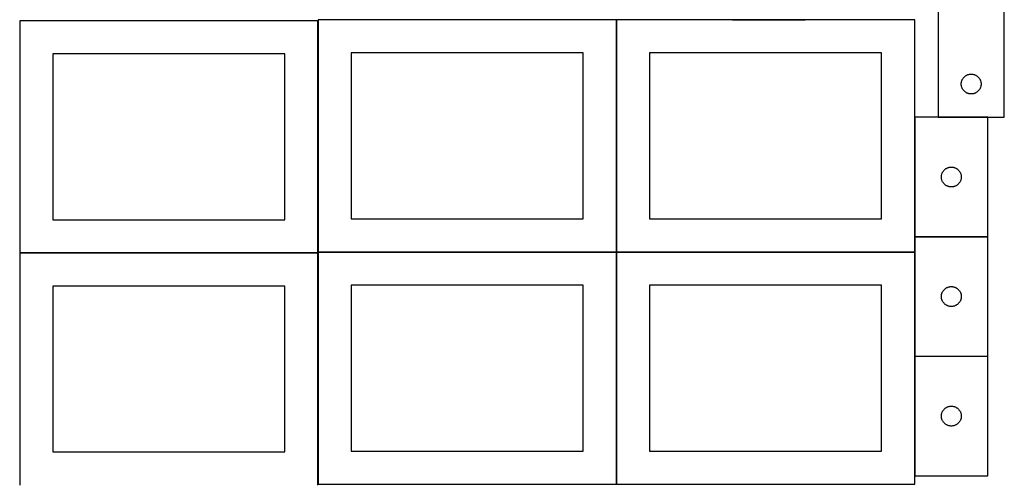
# Model space of a CAD drawing. Header units: millimetres. Extents: x 7 to 1493, y 8 to 2993.
# Tile 3 of 11: x 8 to 1493, y 1410 to 2110. Entities that reach past the tile are written whole.
import ezdxf

# ---------------------------------------------------------------- set-up
doc = ezdxf.new("R2010")
doc.units = ezdxf.units.MM
doc.layers.add('COMMON', color=5, linetype='CONTINUOUS', true_color=0x0000ff)
doc.layers.add('CUT', color=7, linetype='CONTINUOUS', true_color=0x000000)

msp = doc.modelspace()

# ---------------------------------------------------------------- linework, layer by layer
at = {"layer": 'COMMON'}
for p, q in [((908.149576, 2110.174328), (908.149576, 1760.174328)), ((1083.09786, 2110.274328), (1193.09786, 2110.274328)), ((457.949575, 2108.849549), (457.949575, 1760.174328)), ((1358.349577, 1963.165197), (1358.349577, 1783.165197)), ((1468.449578, 1963.265198), (1393.380365, 1963.265198)), ((1358.349577, 1782.965196), (1358.349577, 1760.174328)), ((1358.449578, 1783.065196), (1468.449578, 1783.065196)), ((7.849575, 1758.749548), (457.849575, 1758.749548)), ((457.949575, 1758.649548), (457.949575, 1409.974327)), ((458.049576, 1760.074327), (908.049576, 1760.074327)), ((908.149576, 1759.974327), (908.149576, 1409.974327)), ((908.249577, 1760.074327), (1358.249577, 1760.074327)), ((1358.349577, 1759.974327), (1358.349577, 1602.965196)), ((1358.349577, 1602.765195), (1358.349577, 1422.765195)), ((1358.449578, 1602.865195), (1468.449578, 1602.865195))]:
    msp.add_line(p, q, dxfattribs=at)
at = {"layer": 'CUT'}
for p, q in [((1493.380365, 1963.365198), (1493.380365, 2213.365198)), ((1393.380365, 2138.365198), (1393.380365, 1963.365198)), ((908.049576, 2110.174328), (458.049576, 2110.174328)), ((458.049576, 2110.174328), (458.049576, 1760.174328)), ((908.049576, 1760.174328), (908.049576, 2110.174328)), ((1358.249577, 2110.174328), (908.249577, 2110.174328)), ((908.249577, 2110.174328), (908.249577, 1760.174328)), ((1358.249577, 1760.174328), (1358.249577, 2110.174328)), ((457.849575, 2108.849549), (7.849575, 2108.849549)), ((7.849575, 2108.849549), (7.849575, 1758.849549)), ((457.849575, 1758.849549), (457.849575, 2108.849549)), ((407.849575, 2058.849549), (57.849575, 2058.849549)), ((57.849575, 2058.849549), (57.849575, 1808.849549)), ((407.849575, 1808.849549), (407.849575, 2058.849549)), ((858.049576, 2060.174328), (508.049576, 2060.174328)), ((508.049576, 2060.174328), (508.049576, 1810.174328)), ((858.049576, 1810.174328), (858.049576, 2060.174328)), ((1308.249577, 2060.174328), (958.249577, 2060.174328)), ((958.249577, 2060.174328), (958.249577, 1810.174328)), ((1308.249577, 1810.174328), (1308.249577, 2060.174328)), ((1429.963059, 2020.071605), (1430.326086, 2020.753419)), ((1430.326086, 2020.753419), (1430.723732, 2021.415641)), ((1430.723732, 2021.415641), (1431.15494, 2022.056514)), ((1431.15494, 2022.056514), (1431.618568, 2022.67434)), ((1431.618568, 2022.67434), (1432.113386, 2023.26748)), ((1432.113386, 2023.26748), (1432.638082, 2023.83436)), ((1432.638082, 2023.83436), (1433.191265, 2024.373478)), ((1433.191265, 2024.373478), (1433.771467, 2024.883405)), ((1433.771467, 2024.883405), (1434.377151, 2025.362787)), ((1434.377151, 2025.362787), (1435.006709, 2025.810353)), ((1435.006709, 2025.810353), (1435.658473, 2026.224917)), ((1435.658473, 2026.224917), (1436.330714, 2026.60538)), ((1436.330714, 2026.60538), (1437.021649, 2026.950732)), ((1437.021649, 2026.950732), (1437.729447, 2027.260057)), ((1437.729447, 2027.260057), (1438.452229, 2027.532536)), ((1438.452229, 2027.532536), (1439.188081, 2027.767446)), ((1439.188081, 2027.767446), (1439.935049, 2027.964164)), ((1439.935049, 2027.964164), (1440.691154, 2028.122167)), ((1440.691154, 2028.122167), (1441.45439, 2028.241038)), ((1441.45439, 2028.241038), (1442.222733, 2028.320461)), ((1442.222733, 2028.320461), (1442.994146, 2028.360225)), ((1442.994146, 2028.360225), (1443.766584, 2028.360225)), ((1443.766584, 2028.360225), (1444.537997, 2028.320461)), ((1444.537997, 2028.320461), (1445.30634, 2028.241038)), ((1445.30634, 2028.241038), (1446.069576, 2028.122167)), ((1446.069576, 2028.122167), (1446.825681, 2027.964164)), ((1446.825681, 2027.964164), (1447.57265, 2027.767446)), ((1447.57265, 2027.767446), (1448.308501, 2027.532536)), ((1448.308501, 2027.532536), (1449.031283, 2027.260057)), ((1449.031283, 2027.260057), (1449.739081, 2026.950732)), ((1449.739081, 2026.950732), (1450.430016, 2026.60538)), ((1450.430016, 2026.60538), (1451.102257, 2026.224917)), ((1451.102257, 2026.224917), (1451.754021, 2025.810353)), ((1451.754021, 2025.810353), (1452.383579, 2025.362787)), ((1452.383579, 2025.362787), (1452.989263, 2024.883405)), ((1452.989263, 2024.883405), (1453.569465, 2024.373478)), ((1453.569465, 2024.373478), (1454.122648, 2023.83436)), ((1454.122648, 2023.83436), (1454.647344, 2023.26748)), ((1454.647344, 2023.26748), (1455.142162, 2022.67434)), ((1455.142162, 2022.67434), (1455.60579, 2022.056514)), ((1455.60579, 2022.056514), (1456.036998, 2021.415641)), ((1456.036998, 2021.415641), (1456.434644, 2020.753419)), ((1456.434644, 2020.753419), (1456.797671, 2020.071605)), ((1428.380365, 2013.365198), (1428.400254, 2014.137379)), ((1428.400254, 2012.593017), (1428.380365, 2013.365198)), ((1428.400254, 2014.137379), (1428.459867, 2014.907513)), ((1428.459867, 2011.822883), (1428.400254, 2012.593017)), ((1428.459867, 2014.907513), (1428.559047, 2015.673557)), ((1428.559047, 2011.056839), (1428.459867, 2011.822883)), ((1428.559047, 2015.673557), (1428.69753, 2016.433479)), ((1428.69753, 2010.296917), (1428.559047, 2011.056839)), ((1428.69753, 2016.433479), (1428.874949, 2017.185265)), ((1428.874949, 2009.545131), (1428.69753, 2010.296917)), ((1428.874949, 2017.185265), (1429.090834, 2017.92692)), ((1429.090834, 2008.803475), (1428.874949, 2009.545131)), ((1429.090834, 2017.92692), (1429.344613, 2018.656479)), ((1429.344613, 2008.073917), (1429.090834, 2008.803475)), ((1429.344613, 2018.656479), (1429.635612, 2019.372007)), ((1429.635612, 2007.358389), (1429.344613, 2008.073917)), ((1429.635612, 2019.372007), (1429.963059, 2020.071605)), ((1429.963059, 2006.658791), (1429.635612, 2007.358389)), ((1430.326086, 2005.976977), (1429.963059, 2006.658791)), ((1430.723732, 2005.314755), (1430.326086, 2005.976977)), ((1456.434644, 2005.976977), (1456.036998, 2005.314755)), ((1456.797671, 2006.658791), (1456.434644, 2005.976977)), ((1456.797671, 2020.071605), (1457.125119, 2019.372007)), ((1457.125119, 2007.358389), (1456.797671, 2006.658791)), ((1457.125119, 2019.372007), (1457.416117, 2018.656479)), ((1457.416117, 2008.073917), (1457.125119, 2007.358389)), ((1457.416117, 2018.656479), (1457.669896, 2017.92692)), ((1457.669896, 2008.803475), (1457.416117, 2008.073917)), ((1457.669896, 2017.92692), (1457.885781, 2017.185265)), ((1457.885781, 2009.545131), (1457.669896, 2008.803475)), ((1457.885781, 2017.185265), (1458.0632, 2016.433479)), ((1458.0632, 2010.296917), (1457.885781, 2009.545131)), ((1458.0632, 2016.433479), (1458.201684, 2015.673557)), ((1458.201684, 2011.056839), (1458.0632, 2010.296917)), ((1458.201684, 2015.673557), (1458.300863, 2014.907513)), ((1458.300863, 2011.822883), (1458.201684, 2011.056839)), ((1458.300863, 2014.907513), (1458.360476, 2014.137379)), ((1458.360476, 2012.593017), (1458.300863, 2011.822883)), ((1458.360476, 2014.137379), (1458.380365, 2013.365198)), ((1458.380365, 2013.365198), (1458.360476, 2012.593017)), ((1431.15494, 2004.673881), (1430.723732, 2005.314755)), ((1431.618568, 2004.056056), (1431.15494, 2004.673881)), ((1432.113386, 2003.462916), (1431.618568, 2004.056056)), ((1432.638082, 2002.896036), (1432.113386, 2003.462916)), ((1433.191265, 2002.356917), (1432.638082, 2002.896036)), ((1433.771467, 2001.846991), (1433.191265, 2002.356917)), ((1434.377151, 2001.367609), (1433.771467, 2001.846991)), ((1435.006709, 2000.920043), (1434.377151, 2001.367609)), ((1435.658473, 2000.505479), (1435.006709, 2000.920043)), ((1436.330714, 2000.125016), (1435.658473, 2000.505479)), ((1437.021649, 1999.779664), (1436.330714, 2000.125016)), ((1437.729447, 1999.470338), (1437.021649, 1999.779664)), ((1438.452229, 1999.19786), (1437.729447, 1999.470338)), ((1439.188081, 1998.96295), (1438.452229, 1999.19786)), ((1439.935049, 1998.766232), (1439.188081, 1998.96295)), ((1440.691154, 1998.608229), (1439.935049, 1998.766232)), ((1441.45439, 1998.489358), (1440.691154, 1998.608229)), ((1442.222733, 1998.409935), (1441.45439, 1998.489358)), ((1442.994146, 1998.370171), (1442.222733, 1998.409935)), ((1443.766584, 1998.370171), (1442.994146, 1998.370171)), ((1444.537997, 1998.409935), (1443.766584, 1998.370171)), ((1445.30634, 1998.489358), (1444.537997, 1998.409935)), ((1446.069576, 1998.608229), (1445.30634, 1998.489358)), ((1446.825681, 1998.766232), (1446.069576, 1998.608229)), ((1447.57265, 1998.96295), (1446.825681, 1998.766232)), ((1448.308501, 1999.19786), (1447.57265, 1998.96295)), ((1449.031283, 1999.470338), (1448.308501, 1999.19786)), ((1449.739081, 1999.779664), (1449.031283, 1999.470338)), ((1450.430016, 2000.125016), (1449.739081, 1999.779664)), ((1451.102257, 2000.505479), (1450.430016, 2000.125016)), ((1451.754021, 2000.920043), (1451.102257, 2000.505479)), ((1452.383579, 2001.367609), (1451.754021, 2000.920043)), ((1452.989263, 2001.846991), (1452.383579, 2001.367609)), ((1453.569465, 2002.356917), (1452.989263, 2001.846991)), ((1454.122648, 2002.896036), (1453.569465, 2002.356917)), ((1454.647344, 2003.462916), (1454.122648, 2002.896036)), ((1455.142162, 2004.056056), (1454.647344, 2003.462916)), ((1455.60579, 2004.673881), (1455.142162, 2004.056056)), ((1456.036998, 2005.314755), (1455.60579, 2004.673881)), ((1358.449578, 1963.165197), (1358.449578, 1783.165197)), ((1468.449578, 1963.165197), (1358.449578, 1963.165197)), ((1393.380365, 1963.365198), (1493.380365, 1963.365198)), ((1468.449578, 1783.165197), (1468.449578, 1963.165197)), ((1406.743171, 1886.582503), (1407.442769, 1886.90995)), ((1407.442769, 1886.90995), (1408.158297, 1887.200949)), ((1408.158297, 1887.200949), (1408.887855, 1887.454728)), ((1408.887855, 1887.454728), (1409.629511, 1887.670613)), ((1409.629511, 1887.670613), (1410.381297, 1887.848032)), ((1410.381297, 1887.848032), (1411.141219, 1887.986515)), ((1411.141219, 1887.986515), (1411.907263, 1888.085695)), ((1411.907263, 1888.085695), (1412.677397, 1888.145308)), ((1412.677397, 1888.145308), (1413.449578, 1888.165197)), ((1413.449578, 1888.165197), (1414.221759, 1888.145308)), ((1414.221759, 1888.145308), (1414.991893, 1888.085695)), ((1414.991893, 1888.085695), (1415.757937, 1887.986515)), ((1415.757937, 1887.986515), (1416.517859, 1887.848032)), ((1416.517859, 1887.848032), (1417.269645, 1887.670613)), ((1417.269645, 1887.670613), (1418.0113, 1887.454728)), ((1418.0113, 1887.454728), (1418.740859, 1887.200949)), ((1418.740859, 1887.200949), (1419.456386, 1886.90995)), ((1419.456386, 1886.90995), (1420.155985, 1886.582503)), ((1398.454551, 1873.551416), (1398.494315, 1874.322829)), ((1398.454551, 1872.778978), (1398.454551, 1873.551416)), ((1398.494315, 1872.007565), (1398.454551, 1872.778978)), ((1398.494315, 1874.322829), (1398.573738, 1875.091172)), ((1398.573738, 1871.239222), (1398.494315, 1872.007565)), ((1398.573738, 1875.091172), (1398.692609, 1875.854408)), ((1398.692609, 1875.854408), (1398.850612, 1876.610513)), ((1398.850612, 1876.610513), (1399.04733, 1877.357481)), ((1399.04733, 1877.357481), (1399.282239, 1878.093333)), ((1399.282239, 1878.093333), (1399.554718, 1878.816115)), ((1399.554718, 1878.816115), (1399.864044, 1879.523913)), ((1399.864044, 1879.523913), (1400.209396, 1880.214848)), ((1400.209396, 1880.214848), (1400.589858, 1880.887089)), ((1400.589858, 1880.887089), (1401.004423, 1881.538853)), ((1401.004423, 1881.538853), (1401.451989, 1882.168411)), ((1401.451989, 1882.168411), (1401.931371, 1882.774095)), ((1401.931371, 1882.774095), (1402.441297, 1883.354297)), ((1402.441297, 1883.354297), (1402.980416, 1883.90748)), ((1402.980416, 1883.90748), (1403.547296, 1884.432176)), ((1403.547296, 1884.432176), (1404.140436, 1884.926994)), ((1404.140436, 1884.926994), (1404.758261, 1885.390622)), ((1404.758261, 1885.390622), (1405.399135, 1885.82183)), ((1405.399135, 1885.82183), (1406.061357, 1886.219476)), ((1406.061357, 1886.219476), (1406.743171, 1886.582503)), ((1420.155985, 1886.582503), (1420.837799, 1886.219476)), ((1420.837799, 1886.219476), (1421.500021, 1885.82183)), ((1421.500021, 1885.82183), (1422.140894, 1885.390622)), ((1422.140894, 1885.390622), (1422.75872, 1884.926994)), ((1422.75872, 1884.926994), (1423.35186, 1884.432176)), ((1423.35186, 1884.432176), (1423.91874, 1883.90748)), ((1423.91874, 1883.90748), (1424.457858, 1883.354297)), ((1424.457858, 1883.354297), (1424.967785, 1882.774095)), ((1424.967785, 1882.774095), (1425.447167, 1882.168411)), ((1425.447167, 1882.168411), (1425.894733, 1881.538853)), ((1425.894733, 1881.538853), (1426.309297, 1880.887089)), ((1426.309297, 1880.887089), (1426.68976, 1880.214848)), ((1426.68976, 1880.214848), (1427.035112, 1879.523913)), ((1427.035112, 1879.523913), (1427.344437, 1878.816115)), ((1427.344437, 1878.816115), (1427.616916, 1878.093333)), ((1427.616916, 1878.093333), (1427.851826, 1877.357481)), ((1427.851826, 1877.357481), (1428.048544, 1876.610513)), ((1428.048544, 1876.610513), (1428.206547, 1875.854408)), ((1428.206547, 1875.854408), (1428.325418, 1875.091172)), ((1428.325418, 1875.091172), (1428.404841, 1874.322829)), ((1428.404841, 1872.007565), (1428.325418, 1871.239222)), ((1428.404841, 1874.322829), (1428.444605, 1873.551416)), ((1428.444605, 1872.778978), (1428.404841, 1872.007565)), ((1428.444605, 1873.551416), (1428.444605, 1872.778978)), ((1398.692609, 1870.475986), (1398.573738, 1871.239222)), ((1398.850612, 1869.719881), (1398.692609, 1870.475986)), ((1399.04733, 1868.972912), (1398.850612, 1869.719881)), ((1399.282239, 1868.237061), (1399.04733, 1868.972912)), ((1399.554718, 1867.514279), (1399.282239, 1868.237061)), ((1399.864044, 1866.806481), (1399.554718, 1867.514279)), ((1400.209396, 1866.115546), (1399.864044, 1866.806481)), ((1400.589858, 1865.443305), (1400.209396, 1866.115546)), ((1401.004423, 1864.791541), (1400.589858, 1865.443305)), ((1401.451989, 1864.161983), (1401.004423, 1864.791541)), ((1401.931371, 1863.556299), (1401.451989, 1864.161983)), ((1402.441297, 1862.976097), (1401.931371, 1863.556299)), ((1402.980416, 1862.422914), (1402.441297, 1862.976097)), ((1403.547296, 1861.898218), (1402.980416, 1862.422914)), ((1404.140436, 1861.4034), (1403.547296, 1861.898218)), ((1404.758261, 1860.939772), (1404.140436, 1861.4034)), ((1405.399135, 1860.508564), (1404.758261, 1860.939772)), ((1406.061357, 1860.110918), (1405.399135, 1860.508564)), ((1406.743171, 1859.747891), (1406.061357, 1860.110918)), ((1407.442769, 1859.420443), (1406.743171, 1859.747891)), ((1408.158297, 1859.129445), (1407.442769, 1859.420443)), ((1408.887855, 1858.875666), (1408.158297, 1859.129445)), ((1409.629511, 1858.659781), (1408.887855, 1858.875666)), ((1410.381297, 1858.482362), (1409.629511, 1858.659781)), ((1411.141219, 1858.343878), (1410.381297, 1858.482362)), ((1411.907263, 1858.244699), (1411.141219, 1858.343878)), ((1412.677397, 1858.185086), (1411.907263, 1858.244699)), ((1413.449578, 1858.165197), (1412.677397, 1858.185086)), ((1414.221759, 1858.185086), (1413.449578, 1858.165197)), ((1414.991893, 1858.244699), (1414.221759, 1858.185086)), ((1415.757937, 1858.343878), (1414.991893, 1858.244699)), ((1416.517859, 1858.482362), (1415.757937, 1858.343878)), ((1417.269645, 1858.659781), (1416.517859, 1858.482362)), ((1418.0113, 1858.875666), (1417.269645, 1858.659781)), ((1418.740859, 1859.129445), (1418.0113, 1858.875666)), ((1419.456386, 1859.420443), (1418.740859, 1859.129445)), ((1420.155985, 1859.747891), (1419.456386, 1859.420443)), ((1420.837799, 1860.110918), (1420.155985, 1859.747891)), ((1421.500021, 1860.508564), (1420.837799, 1860.110918)), ((1422.140894, 1860.939772), (1421.500021, 1860.508564)), ((1422.75872, 1861.4034), (1422.140894, 1860.939772)), ((1423.35186, 1861.898218), (1422.75872, 1861.4034)), ((1423.91874, 1862.422914), (1423.35186, 1861.898218)), ((1424.457858, 1862.976097), (1423.91874, 1862.422914)), ((1424.967785, 1863.556299), (1424.457858, 1862.976097)), ((1425.447167, 1864.161983), (1424.967785, 1863.556299)), ((1425.894733, 1864.791541), (1425.447167, 1864.161983)), ((1426.309297, 1865.443305), (1425.894733, 1864.791541)), ((1426.68976, 1866.115546), (1426.309297, 1865.443305)), ((1427.035112, 1866.806481), (1426.68976, 1866.115546)), ((1427.344437, 1867.514279), (1427.035112, 1866.806481)), ((1427.616916, 1868.237061), (1427.344437, 1867.514279)), ((1427.851826, 1868.972912), (1427.616916, 1868.237061)), ((1428.048544, 1869.719881), (1427.851826, 1868.972912)), ((1428.206547, 1870.475986), (1428.048544, 1869.719881)), ((1428.325418, 1871.239222), (1428.206547, 1870.475986)), ((57.849575, 1808.849549), (407.849575, 1808.849549)), ((508.049576, 1810.174328), (858.049576, 1810.174328)), ((958.249577, 1810.174328), (1308.249577, 1810.174328)), ((1358.449578, 1783.165197), (1468.449578, 1783.165197)), ((1358.449578, 1782.965196), (1358.449578, 1602.965196)), ((1468.449578, 1782.965196), (1358.449578, 1782.965196)), ((1468.449578, 1602.965196), (1468.449578, 1782.965196)), ((7.849575, 1758.849549), (457.849575, 1758.849549)), ((457.849575, 1758.649548), (7.849575, 1758.649548)), ((7.849575, 1758.649548), (7.849575, 1408.649548)), ((457.849575, 1408.649548), (457.849575, 1758.649548)), ((458.049576, 1760.174328), (908.049576, 1760.174328)), ((908.049576, 1759.974327), (458.049576, 1759.974327)), ((458.049576, 1759.974327), (458.049576, 1409.974327)), ((908.049576, 1409.974327), (908.049576, 1759.974327)), ((908.249577, 1760.174328), (1358.249577, 1760.174328)), ((1358.249577, 1759.974327), (908.249577, 1759.974327)), ((908.249577, 1759.974327), (908.249577, 1409.974327)), ((1358.249577, 1409.974327), (1358.249577, 1759.974327)), ((407.849575, 1708.649548), (57.849575, 1708.649548)), ((57.849575, 1708.649548), (57.849575, 1458.649548)), ((407.849575, 1458.649548), (407.849575, 1708.649548)), ((858.049576, 1709.974327), (508.049576, 1709.974327)), ((508.049576, 1709.974327), (508.049576, 1459.974327)), ((858.049576, 1459.974327), (858.049576, 1709.974327)), ((1308.249577, 1709.974327), (958.249577, 1709.974327)), ((958.249577, 1709.974327), (958.249577, 1459.974327)), ((1308.249577, 1459.974327), (1308.249577, 1709.974327)), ((1398.454551, 1693.351415), (1398.494315, 1694.122828)), ((1398.494315, 1694.122828), (1398.573738, 1694.891171)), ((1398.573738, 1694.891171), (1398.692609, 1695.654407)), ((1398.692609, 1695.654407), (1398.850612, 1696.410512)), ((1398.850612, 1696.410512), (1399.04733, 1697.15748)), ((1399.04733, 1697.15748), (1399.282239, 1697.893332)), ((1399.282239, 1697.893332), (1399.554718, 1698.616114)), ((1399.554718, 1698.616114), (1399.864044, 1699.323912)), ((1399.864044, 1699.323912), (1400.209396, 1700.014847)), ((1400.209396, 1700.014847), (1400.589858, 1700.687088)), ((1400.589858, 1700.687088), (1401.004423, 1701.338852)), ((1401.004423, 1701.338852), (1401.451989, 1701.96841)), ((1401.451989, 1701.96841), (1401.931371, 1702.574094)), ((1401.931371, 1702.574094), (1402.441297, 1703.154296)), ((1402.441297, 1703.154296), (1402.980416, 1703.707479)), ((1402.980416, 1703.707479), (1403.547296, 1704.232175)), ((1403.547296, 1704.232175), (1404.140436, 1704.726993)), ((1404.140436, 1704.726993), (1404.758261, 1705.190621)), ((1404.758261, 1705.190621), (1405.399135, 1705.621829)), ((1405.399135, 1705.621829), (1406.061357, 1706.019475)), ((1406.061357, 1706.019475), (1406.743171, 1706.382502)), ((1406.743171, 1706.382502), (1407.442769, 1706.709949)), ((1407.442769, 1706.709949), (1408.158297, 1707.000948)), ((1408.158297, 1707.000948), (1408.887855, 1707.254727)), ((1408.887855, 1707.254727), (1409.629511, 1707.470612)), ((1409.629511, 1707.470612), (1410.381297, 1707.648031)), ((1410.381297, 1707.648031), (1411.141219, 1707.786514)), ((1411.141219, 1707.786514), (1411.907263, 1707.885694)), ((1411.907263, 1707.885694), (1412.677397, 1707.945307)), ((1412.677397, 1707.945307), (1413.449578, 1707.965196)), ((1413.449578, 1707.965196), (1414.221759, 1707.945307)), ((1414.221759, 1707.945307), (1414.991893, 1707.885694)), ((1414.991893, 1707.885694), (1415.757937, 1707.786514)), ((1415.757937, 1707.786514), (1416.517859, 1707.648031)), ((1416.517859, 1707.648031), (1417.269645, 1707.470612)), ((1417.269645, 1707.470612), (1418.0113, 1707.254727)), ((1418.0113, 1707.254727), (1418.740859, 1707.000948)), ((1418.740859, 1707.000948), (1419.456386, 1706.709949)), ((1419.456386, 1706.709949), (1420.155985, 1706.382502)), ((1420.155985, 1706.382502), (1420.837799, 1706.019475)), ((1420.837799, 1706.019475), (1421.500021, 1705.621829)), ((1421.500021, 1705.621829), (1422.140894, 1705.190621)), ((1422.140894, 1705.190621), (1422.75872, 1704.726993)), ((1422.75872, 1704.726993), (1423.35186, 1704.232175)), ((1423.35186, 1704.232175), (1423.91874, 1703.707479)), ((1423.91874, 1703.707479), (1424.457858, 1703.154296)), ((1424.457858, 1703.154296), (1424.967785, 1702.574094)), ((1424.967785, 1702.574094), (1425.447167, 1701.96841)), ((1425.447167, 1701.96841), (1425.894733, 1701.338852)), ((1425.894733, 1701.338852), (1426.309297, 1700.687088)), ((1426.309297, 1700.687088), (1426.68976, 1700.014847)), ((1426.68976, 1700.014847), (1427.035112, 1699.323912)), ((1427.035112, 1699.323912), (1427.344437, 1698.616114)), ((1427.344437, 1698.616114), (1427.616916, 1697.893332)), ((1427.616916, 1697.893332), (1427.851826, 1697.15748)), ((1427.851826, 1697.15748), (1428.048544, 1696.410512)), ((1428.048544, 1696.410512), (1428.206547, 1695.654407)), ((1428.206547, 1695.654407), (1428.325418, 1694.891171)), ((1428.325418, 1694.891171), (1428.404841, 1694.122828)), ((1428.404841, 1694.122828), (1428.444605, 1693.351415)), ((1398.454551, 1692.578977), (1398.454551, 1693.351415)), ((1398.494315, 1691.807564), (1398.454551, 1692.578977)), ((1398.573738, 1691.039221), (1398.494315, 1691.807564)), ((1398.692609, 1690.275985), (1398.573738, 1691.039221)), ((1398.850612, 1689.51988), (1398.692609, 1690.275985)), ((1399.04733, 1688.772911), (1398.850612, 1689.51988)), ((1399.282239, 1688.03706), (1399.04733, 1688.772911)), ((1399.554718, 1687.314278), (1399.282239, 1688.03706)), ((1399.864044, 1686.60648), (1399.554718, 1687.314278)), ((1400.209396, 1685.915545), (1399.864044, 1686.60648)), ((1400.589858, 1685.243304), (1400.209396, 1685.915545)), ((1401.004423, 1684.59154), (1400.589858, 1685.243304)), ((1401.451989, 1683.961982), (1401.004423, 1684.59154)), ((1401.931371, 1683.356298), (1401.451989, 1683.961982)), ((1402.441297, 1682.776096), (1401.931371, 1683.356298)), ((1402.980416, 1682.222913), (1402.441297, 1682.776096)), ((1403.547296, 1681.698217), (1402.980416, 1682.222913)), ((1404.140436, 1681.203399), (1403.547296, 1681.698217)), ((1404.758261, 1680.739771), (1404.140436, 1681.203399)), ((1405.399135, 1680.308563), (1404.758261, 1680.739771)), ((1406.061357, 1679.910917), (1405.399135, 1680.308563)), ((1406.743171, 1679.54789), (1406.061357, 1679.910917)), ((1407.442769, 1679.220442), (1406.743171, 1679.54789)), ((1408.158297, 1678.929444), (1407.442769, 1679.220442)), ((1408.887855, 1678.675665), (1408.158297, 1678.929444)), ((1409.629511, 1678.45978), (1408.887855, 1678.675665)), ((1418.0113, 1678.675665), (1417.269645, 1678.45978)), ((1418.740859, 1678.929444), (1418.0113, 1678.675665)), ((1419.456386, 1679.220442), (1418.740859, 1678.929444)), ((1420.155985, 1679.54789), (1419.456386, 1679.220442)), ((1420.837799, 1679.910917), (1420.155985, 1679.54789)), ((1421.500021, 1680.308563), (1420.837799, 1679.910917)), ((1422.140894, 1680.739771), (1421.500021, 1680.308563)), ((1422.75872, 1681.203399), (1422.140894, 1680.739771)), ((1423.35186, 1681.698217), (1422.75872, 1681.203399)), ((1423.91874, 1682.222913), (1423.35186, 1681.698217)), ((1424.457858, 1682.776096), (1423.91874, 1682.222913)), ((1424.967785, 1683.356298), (1424.457858, 1682.776096)), ((1425.447167, 1683.961982), (1424.967785, 1683.356298)), ((1425.894733, 1684.59154), (1425.447167, 1683.961982)), ((1426.309297, 1685.243304), (1425.894733, 1684.59154)), ((1426.68976, 1685.915545), (1426.309297, 1685.243304)), ((1427.035112, 1686.60648), (1426.68976, 1685.915545)), ((1427.344437, 1687.314278), (1427.035112, 1686.60648)), ((1427.616916, 1688.03706), (1427.344437, 1687.314278)), ((1427.851826, 1688.772911), (1427.616916, 1688.03706)), ((1428.048544, 1689.51988), (1427.851826, 1688.772911)), ((1428.206547, 1690.275985), (1428.048544, 1689.51988)), ((1428.325418, 1691.039221), (1428.206547, 1690.275985)), ((1428.404841, 1691.807564), (1428.325418, 1691.039221)), ((1428.444605, 1692.578977), (1428.404841, 1691.807564)), ((1428.444605, 1693.351415), (1428.444605, 1692.578977)), ((1410.381297, 1678.282361), (1409.629511, 1678.45978)), ((1411.141219, 1678.143877), (1410.381297, 1678.282361)), ((1411.907263, 1678.044698), (1411.141219, 1678.143877)), ((1412.677397, 1677.985085), (1411.907263, 1678.044698)), ((1413.449578, 1677.965196), (1412.677397, 1677.985085)), ((1414.221759, 1677.985085), (1413.449578, 1677.965196)), ((1414.991893, 1678.044698), (1414.221759, 1677.985085)), ((1415.757937, 1678.143877), (1414.991893, 1678.044698)), ((1416.517859, 1678.282361), (1415.757937, 1678.143877)), ((1417.269645, 1678.45978), (1416.517859, 1678.282361)), ((1358.449578, 1602.965196), (1468.449578, 1602.965196)), ((1358.449578, 1602.765195), (1358.449578, 1422.765195)), ((1468.449578, 1602.765195), (1358.449578, 1602.765195)), ((1468.449578, 1422.765195), (1468.449578, 1602.765195)), ((1398.573738, 1514.69117), (1398.692609, 1515.454406)), ((1398.692609, 1515.454406), (1398.850612, 1516.210511)), ((1398.850612, 1516.210511), (1399.04733, 1516.957479)), ((1399.04733, 1516.957479), (1399.282239, 1517.693331)), ((1399.282239, 1517.693331), (1399.554718, 1518.416113)), ((1399.554718, 1518.416113), (1399.864044, 1519.123911)), ((1399.864044, 1519.123911), (1400.209396, 1519.814846)), ((1400.209396, 1519.814846), (1400.589858, 1520.487087)), ((1400.589858, 1520.487087), (1401.004423, 1521.138851)), ((1401.004423, 1521.138851), (1401.451989, 1521.768409)), ((1401.451989, 1521.768409), (1401.931371, 1522.374093)), ((1401.931371, 1522.374093), (1402.441297, 1522.954295)), ((1402.441297, 1522.954295), (1402.980416, 1523.507478)), ((1402.980416, 1523.507478), (1403.547296, 1524.032174)), ((1403.547296, 1524.032174), (1404.140436, 1524.526992)), ((1404.140436, 1524.526992), (1404.758261, 1524.99062)), ((1404.758261, 1524.99062), (1405.399135, 1525.421828)), ((1405.399135, 1525.421828), (1406.061357, 1525.819474)), ((1406.061357, 1525.819474), (1406.743171, 1526.182501)), ((1406.743171, 1526.182501), (1407.442769, 1526.509948)), ((1407.442769, 1526.509948), (1408.158297, 1526.800947)), ((1408.158297, 1526.800947), (1408.887855, 1527.054726)), ((1408.887855, 1527.054726), (1409.629511, 1527.270611)), ((1409.629511, 1527.270611), (1410.381297, 1527.44803)), ((1410.381297, 1527.44803), (1411.141219, 1527.586513)), ((1411.141219, 1527.586513), (1411.907263, 1527.685693)), ((1411.907263, 1527.685693), (1412.677397, 1527.745306)), ((1412.677397, 1527.745306), (1413.449578, 1527.765195)), ((1413.449578, 1527.765195), (1414.221759, 1527.745306)), ((1414.221759, 1527.745306), (1414.991893, 1527.685693)), ((1414.991893, 1527.685693), (1415.757937, 1527.586513)), ((1415.757937, 1527.586513), (1416.517859, 1527.44803)), ((1416.517859, 1527.44803), (1417.269645, 1527.270611)), ((1417.269645, 1527.270611), (1418.0113, 1527.054726)), ((1418.0113, 1527.054726), (1418.740859, 1526.800947)), ((1418.740859, 1526.800947), (1419.456386, 1526.509948)), ((1419.456386, 1526.509948), (1420.155985, 1526.182501)), ((1420.155985, 1526.182501), (1420.837799, 1525.819474)), ((1420.837799, 1525.819474), (1421.500021, 1525.421828)), ((1421.500021, 1525.421828), (1422.140894, 1524.99062)), ((1422.140894, 1524.99062), (1422.75872, 1524.526992)), ((1422.75872, 1524.526992), (1423.35186, 1524.032174)), ((1423.35186, 1524.032174), (1423.91874, 1523.507478)), ((1423.91874, 1523.507478), (1424.457858, 1522.954295)), ((1424.457858, 1522.954295), (1424.967785, 1522.374093)), ((1424.967785, 1522.374093), (1425.447167, 1521.768409)), ((1425.447167, 1521.768409), (1425.894733, 1521.138851)), ((1425.894733, 1521.138851), (1426.309297, 1520.487087)), ((1426.309297, 1520.487087), (1426.68976, 1519.814846)), ((1426.68976, 1519.814846), (1427.035112, 1519.123911)), ((1427.035112, 1519.123911), (1427.344437, 1518.416113)), ((1427.344437, 1518.416113), (1427.616916, 1517.693331)), ((1427.616916, 1517.693331), (1427.851826, 1516.957479)), ((1427.851826, 1516.957479), (1428.048544, 1516.210511)), ((1428.048544, 1516.210511), (1428.206547, 1515.454406)), ((1428.206547, 1515.454406), (1428.325418, 1514.69117)), ((1398.454551, 1513.151414), (1398.494315, 1513.922827)), ((1398.454551, 1512.378976), (1398.454551, 1513.151414)), ((1398.494315, 1511.607563), (1398.454551, 1512.378976)), ((1398.494315, 1513.922827), (1398.573738, 1514.69117)), ((1398.573738, 1510.83922), (1398.494315, 1511.607563)), ((1398.692609, 1510.075984), (1398.573738, 1510.83922)), ((1398.850612, 1509.319879), (1398.692609, 1510.075984)), ((1399.04733, 1508.57291), (1398.850612, 1509.319879)), ((1399.282239, 1507.837059), (1399.04733, 1508.57291)), ((1399.554718, 1507.114277), (1399.282239, 1507.837059)), ((1399.864044, 1506.406479), (1399.554718, 1507.114277)), ((1400.209396, 1505.715544), (1399.864044, 1506.406479)), ((1400.589858, 1505.043303), (1400.209396, 1505.715544)), ((1401.004423, 1504.391539), (1400.589858, 1505.043303)), ((1401.451989, 1503.761981), (1401.004423, 1504.391539)), ((1401.931371, 1503.156297), (1401.451989, 1503.761981)), ((1402.441297, 1502.576095), (1401.931371, 1503.156297)), ((1402.980416, 1502.022912), (1402.441297, 1502.576095)), ((1403.547296, 1501.498216), (1402.980416, 1502.022912)), ((1404.140436, 1501.003398), (1403.547296, 1501.498216)), ((1404.758261, 1500.53977), (1404.140436, 1501.003398)), ((1405.399135, 1500.108562), (1404.758261, 1500.53977)), ((1422.140894, 1500.53977), (1421.500021, 1500.108562)), ((1422.75872, 1501.003398), (1422.140894, 1500.53977)), ((1423.35186, 1501.498216), (1422.75872, 1501.003398)), ((1423.91874, 1502.022912), (1423.35186, 1501.498216)), ((1424.457858, 1502.576095), (1423.91874, 1502.022912)), ((1424.967785, 1503.156297), (1424.457858, 1502.576095)), ((1425.447167, 1503.761981), (1424.967785, 1503.156297)), ((1425.894733, 1504.391539), (1425.447167, 1503.761981)), ((1426.309297, 1505.043303), (1425.894733, 1504.391539)), ((1426.68976, 1505.715544), (1426.309297, 1505.043303)), ((1427.035112, 1506.406479), (1426.68976, 1505.715544)), ((1427.344437, 1507.114277), (1427.035112, 1506.406479)), ((1427.616916, 1507.837059), (1427.344437, 1507.114277)), ((1427.851826, 1508.57291), (1427.616916, 1507.837059)), ((1428.048544, 1509.319879), (1427.851826, 1508.57291)), ((1428.206547, 1510.075984), (1428.048544, 1509.319879)), ((1428.325418, 1510.83922), (1428.206547, 1510.075984)), ((1428.325418, 1514.69117), (1428.404841, 1513.922827)), ((1428.404841, 1511.607563), (1428.325418, 1510.83922)), ((1428.404841, 1513.922827), (1428.444605, 1513.151414)), ((1428.444605, 1512.378976), (1428.404841, 1511.607563)), ((1428.444605, 1513.151414), (1428.444605, 1512.378976)), ((1406.061357, 1499.710916), (1405.399135, 1500.108562)), ((1406.743171, 1499.347889), (1406.061357, 1499.710916)), ((1407.442769, 1499.020441), (1406.743171, 1499.347889)), ((1408.158297, 1498.729443), (1407.442769, 1499.020441)), ((1408.887855, 1498.475664), (1408.158297, 1498.729443)), ((1409.629511, 1498.259779), (1408.887855, 1498.475664)), ((1410.381297, 1498.08236), (1409.629511, 1498.259779)), ((1411.141219, 1497.943876), (1410.381297, 1498.08236)), ((1411.907263, 1497.844697), (1411.141219, 1497.943876)), ((1412.677397, 1497.785084), (1411.907263, 1497.844697)), ((1413.449578, 1497.765195), (1412.677397, 1497.785084)), ((1414.221759, 1497.785084), (1413.449578, 1497.765195)), ((1414.991893, 1497.844697), (1414.221759, 1497.785084)), ((1415.757937, 1497.943876), (1414.991893, 1497.844697)), ((1416.517859, 1498.08236), (1415.757937, 1497.943876)), ((1417.269645, 1498.259779), (1416.517859, 1498.08236)), ((1418.0113, 1498.475664), (1417.269645, 1498.259779)), ((1418.740859, 1498.729443), (1418.0113, 1498.475664)), ((1419.456386, 1499.020441), (1418.740859, 1498.729443)), ((1420.155985, 1499.347889), (1419.456386, 1499.020441)), ((1420.837799, 1499.710916), (1420.155985, 1499.347889)), ((1421.500021, 1500.108562), (1420.837799, 1499.710916)), ((57.849575, 1458.649548), (407.849575, 1458.649548)), ((508.049576, 1459.974327), (858.049576, 1459.974327)), ((958.249577, 1459.974327), (1308.249577, 1459.974327)), ((1358.449578, 1422.765195), (1468.449578, 1422.765195)), ((458.049576, 1409.974327), (908.049576, 1409.974327)), ((908.249577, 1409.974327), (1358.249577, 1409.974327))]:
    msp.add_line(p, q, dxfattribs=at)

doc.saveas('drawing.dxf')
